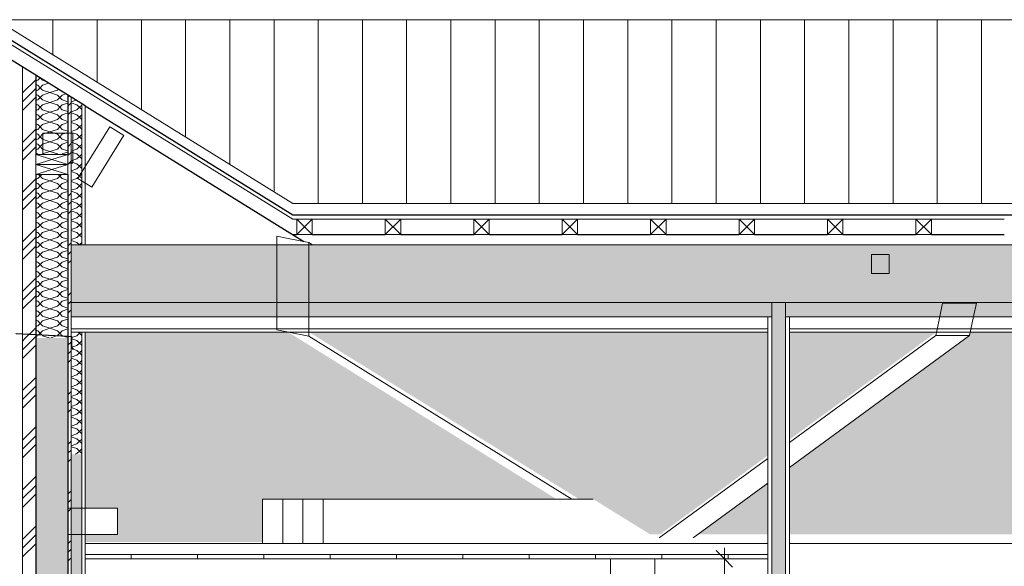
# Model space of a CAD drawing. Header units: millimetres. Extents: x -19731 to 221935, y -2951 to 6011.
# Tile 31 of 41: x 181426 to 185879, y 2766 to 5240. Entities that reach past the tile are written whole.
import ezdxf

# ---------------------------------------------------------------- set-up
doc = ezdxf.new("R2010")
doc.units = ezdxf.units.MM
for name, color, linetype, lineweight in [('A-ANNO-DIMS', 211, 'Continuous', 9), ('A-ANNO-DIMS-50', 211, 'Continuous', 9), ('A-CLNG', 13, 'Continuous', 13), ('A-CLNG-FNSH', 13, 'Continuous', 13), ('A-CLNG-PATT', 13, 'Continuous', 13), ('A-DETL-GENF', 92, 'Continuous', 13), ('A-ROOF', 132, 'Continuous', 13), ('A-ROOF-FNSH', 132, 'Continuous', 13), ('A-ROOF-PATT', 132, 'Continuous', 13), ('A-WALL', 113, 'Continuous', 13), ('A-WALL-FNSH', 113, 'Continuous', 13), ('A-WALL-PATT', 111, 'Continuous', 13), ('S-BEAM', 12, 'Continuous', 13)]:
    doc.layers.add(name, color=color, linetype=linetype, lineweight=lineweight)
doc.styles.add('Trebuchet MS', font='trebuc.ttf', dxfattribs={"height": 90})
doc.dimstyles.new('Cotes100e_Intérieur', dxfattribs={"dimscale": 304.8, "dimtxt": 92.785582, "dimasz": 0.246063, "dimexe": 0.164042, "dimexo": 0.0625, "dimgap": 0.032808, "dimtad": 1, "dimdec": 0, "dimlfac": 0.1, "dimzin": 0, "dimdsep": 46, "dimtxsty": 'Trebuchet MS', "dimblk1": 'OBLIQUE', "dimblk2": 'OBLIQUE', "dimsah": 1, "dimcen": 0.09, "dimdle": 0.164042, "dimazin": 0, "dimtfac": 1, "dimtdec": 4, "dimtix": 1, "dimtmove": 0, "dimatfit": 3, "dimfxl": 0.164042, "dimfxlon": 1, "dimtvp": 1, "dimtolj": 1, "dimtzin": 0, "dimarcsym": 2})
pattern_1 = [(45, (178629.93, 3183.11), (-112.253, 112.253), []), (45, (178669.62, 3183.11), (0, 224.5064), []), (45, (178590.25, 3183.11), (0, 224.5064), [])]
pattern_2 = [(315, (181340.02, 2000), (177.7999, -88.8996), [15.715, -110.008]), (315, (181417.81, 1966.66), (177.7999, -88.8996), [15.715, -110.008]), (315, (181340.02, 1955.55), (177.7999, -88.8996), [15.715, -110.008]), (315, (181417.81, 1922.21), (177.7999, -88.8996), [15.715, -110.008]), (341.565, (181351.132, 1988.888), (355.59962, -88.89985), [35.141, -245.986]), (341.565, (181384.47, 1977.775), (355.59962, -88.89985), [35.141, -245.986]), (341.565, (181351.132, 1944.438), (355.59962, -88.89985), [35.141, -245.986]), (341.565, (181384.47, 1933.325), (355.59962, -88.89985), [35.141, -245.986]), (45, (181417.81, 1988.89), (-177.7999, -88.8996), [15.715, -110.008]), (45, (181340.02, 1955.55), (-177.7999, -88.8996), [15.715, -110.008]), (45, (181417.807, 1944.44), (-177.7999, -88.8996), [15.715, -110.008]), (45, (181340.02, 1911.1), (-177.7999, -88.8996), [15.715, -110.008]), (18.435, (181384.47, 1977.775), (-355.59962, -88.89985), [35.141, -245.986]), (18.435, (181351.132, 1966.662), (-355.59962, -88.89985), [35.141, -245.986]), (18.435, (181384.47, 1933.325), (-355.59962, -88.89985), [35.141, -245.986]), (18.435, (181351.133, 1922.213), (-355.59962, -88.89985), [35.141, -245.986])]
pattern_3 = [(262.1, (194900.17, 3929.66), (36.34543, -195.43527), [15.715, -110.008]), (262.1, (194920.5, 3847.51), (36.34543, -195.43527), [15.715, -110.008]), (262.1, (194864.72, 3902.85), (36.34543, -195.43527), [15.715, -110.008]), (262.1, (194885.05, 3820.695), (36.34543, -195.43527), [15.715, -110.008]), (288.665, (194898.01, 3914.093), (143.595444, -337.245644), [35.141, -245.986]), (288.665, (194909.256, 3880.8), (143.595444, -337.245644), [35.141, -245.986]), (288.665, (194862.558, 3887.28), (143.595444, -337.245644), [35.141, -245.986]), (288.665, (194873.804, 3853.988), (143.595444, -337.245644), [35.141, -245.986]), (352.1, (194938.23, 3860.914), (-178.1552, 88.1854), [15.715, -110.008]), (352.1, (194864.72, 3902.85), (-178.1552, 88.1854), [15.715, -110.008]), (352.1, (194902.776, 3834.1), (-178.1552, 88.1854), [15.715, -110.008]), (352.1, (194829.265, 3876.034), (-178.1552, 88.1854), [15.715, -110.008]), (325.535, (194909.256, 3880.8), (-285.405624, 229.99545), [35.141, -245.986]), (325.535, (194880.284, 3900.687), (-285.405624, 229.99545), [35.141, -245.986]), (325.535, (194873.804, 3853.988), (-285.405624, 229.99545), [35.141, -245.986]), (325.535, (194844.83, 3873.875), (-285.405624, 229.99545), [35.141, -245.986])]
pattern_4 = [(315, (181340.02, 4443.18), (177.8, -88.8996), [15.715, -110.008]), (315, (181417.81, 4409.84), (177.8, -88.8996), [15.715, -110.008]), (315, (181340.02, 4398.73), (177.8, -88.8996), [15.715, -110.008]), (315, (181417.81, 4365.39), (177.8, -88.8996), [15.715, -110.008]), (341.565, (181351.132, 4432.068), (355.5996, -88.89985), [35.141, -245.986]), (341.565, (181384.47, 4420.955), (355.5996, -88.89985), [35.141, -245.986]), (341.565, (181351.132, 4387.617), (355.5996, -88.89985), [35.141, -245.986]), (341.565, (181384.47, 4376.504), (355.5996, -88.89985), [35.141, -245.986]), (45, (181417.81, 4432.067), (-177.8, -88.8996), [15.715, -110.008]), (45, (181340.02, 4398.73), (-177.8, -88.8996), [15.715, -110.008]), (45, (181417.81, 4387.617), (-177.8, -88.8996), [15.715, -110.008]), (45, (181340.02, 4354.28), (-177.8, -88.8996), [15.715, -110.008]), (18.435, (181384.47, 4420.955), (-355.5996, -88.89985), [35.141, -245.986]), (18.435, (181351.132, 4409.842), (-355.5996, -88.89985), [35.141, -245.986]), (18.435, (181384.47, 4376.504), (-355.5996, -88.89985), [35.141, -245.986]), (18.435, (181351.132, 4365.392), (-355.5996, -88.89985), [35.141, -245.986])]

# ---------------------------------------------------------------- blocks, each defined once
blk = doc.blocks.new('Family - IfcBeam - POUTRE-251734-COUPE GG_50')
at = {"layer": 'S-BEAM', "color": 10, "lineweight": 18}
for p, q in [((-34.8, 3070), (-69.4, 3070)), ((-69.4, 3070), (-69.4, 2945.1)), ((21.7, 3070), (-34.8, 3070)), ((21.7, 2992.6), (21.7, 3070)), ((21.7, 3070), (1244.3, 3070)), ((21.7, 2870), (21.7, 2992.6)), ((-69.4, 2945.1), (-69.4, 2870)), ((-69.4, 2870), (-13.1, 2870)), ((-13.1, 2870), (21.7, 2870))]:
    blk.add_line(p, q, dxfattribs=at)
blk = doc.blocks.new('Family - IfcBeam - POUTRE-252000-COUPE GG_50')
at = {"layer": 'S-BEAM', "color": 10, "lineweight": 18}
for p, q in [((-143.9, 4252), (-187.8, 4260.7)), ((-187.8, 4260.7), (-187.8, 3969.3)), ((-42, 4231.6), (-143.9, 4252)), ((-42, 4078.4), (-42, 4231.6)), ((-25.1, 4221.1), (-42, 4231.6)), ((-42, 3807.6), (-42, 4078.4)), ((-187.8, 3969.3), (-187.8, 3836.7)), ((-187.8, 3836.7), (-134.2, 3826)), ((-134.2, 3826), (-42, 3807.6)), ((-42, 3807.6), (1147.5, 3070))]:
    blk.add_line(p, q, dxfattribs=at)
blk = doc.blocks.new('Family - IfcBeam - CVT-252052-COUPE GG_50')
at = {"layer": 'S-BEAM', "color": 10, "lineweight": 18}
for p, q in [((-1232.6, 4726.4), (-1245.2, 4726.4)), ((-1245.2, 4726.4), (-1245.2, 4630)), ((-1110.2, 4726.4), (-1232.6, 4726.4)), ((-1110.2, 4713.8), (-1110.2, 4726.4)), ((-1110.2, 4591.3), (-1110.2, 4713.8)), ((-1132.7, 4591.3), (-1122.7, 4591.3)), ((-1122.7, 4591.3), (-1110.2, 4591.3))]:
    blk.add_line(p, q, dxfattribs=at)
blk = doc.blocks.new('Family - IfcBeam - PANNE-252112-COUPE GG_50')
at = {"layer": 'S-BEAM', "color": 10, "lineweight": 18}
for p, q in [((-942.9, 4755.7), (-1078.9, 4536.2)), ((-939, 4753.3), (-942.9, 4755.7)), ((-879.1, 4716.2), (-939, 4753.3)), ((-1023.9, 4482.5), (-887.9, 4702)), ((-887.9, 4702), (-879.1, 4716.2)), ((-1078.9, 4536.2), (-1087.7, 4522)), ((-1087.7, 4522), (-1027.8, 4484.9)), ((-1027.8, 4484.9), (-1023.9, 4482.5))]:
    blk.add_line(p, q, dxfattribs=at)
blk = doc.blocks.new('Family - IfcBeam - CVT-252122-COUPE GG_50')
at = {"layer": 'S-BEAM', "color": 10, "lineweight": 18}
for p, q in [((-1075.3, 3030), (-1132.7, 3030)), ((-1132.7, 3030), (-1132.7, 2940.6)), ((-907.7, 3030), (-1075.3, 3030)), ((-907.7, 2999.4), (-907.7, 3030)), ((-907.7, 2910), (-907.7, 2999.4)), ((-1132.7, 2940.6), (-1132.7, 2910)), ((-1132.7, 2910), (-965, 2910)), ((-965, 2910), (-907.7, 2910))]:
    blk.add_line(p, q, dxfattribs=at)
blk = doc.blocks.new('Family - IfcBeam - ENTRETOISE-252138-COUPE GG_50')
at = {"layer": 'S-BEAM', "color": 10, "lineweight": 18}
for p, q in [((2550.8, 4177.8), (2502.8, 4177.8)), ((2502.8, 4177.8), (2502.8, 4143.4)), ((2502.8, 4143.4), (2502.8, 4090.8)), ((2582.8, 4177.8), (2550.8, 4177.8)), ((2582.8, 4125), (2582.8, 4177.8)), ((2582.8, 4090.8), (2582.8, 4125)), ((2502.8, 4090.8), (2533.8, 4090.8)), ((2533.8, 4090.8), (2582.8, 4090.8))]:
    blk.add_line(p, q, dxfattribs=at)
blk = doc.blocks.new('Family - IfcBeam - POTEAU-252208-COUPE GG_50')
at = {"layer": 'S-BEAM', "color": 10, "lineweight": 18}
for p, q in [((-1277.7, 3815.5), (-1277.7, 3813.5)), ((-1132.7, 3805.9), (-1132.7, 3807.9)), ((-1132.7, 11.9), (-1132.7, 200)), ((-1132.7, 8.5), (-1132.7, 11.7)), ((-1132.7, 0), (-1132.7, 8.3)), ((-1132.7, 0), (-1150.2, 0))]:
    blk.add_line(p, q, dxfattribs=at)
blk = doc.blocks.new('Family - IfcBeam - POUTRE-252398-COUPE GG_50')
at = {"layer": 'S-BEAM', "color": 10, "lineweight": 18}
for p, q in [((-219, 3070), (-251.6, 3070)), ((-251.6, 3070), (-251.6, 2940.6)), ((-160.5, 3070), (-219, 3070)), ((-160.5, 2997.1), (-160.5, 3070)), ((-160.5, 3070), (-69.4, 3070)), ((-160.5, 2870), (-160.5, 2997.1)), ((-251.6, 2940.6), (-251.6, 2870)), ((-251.6, 2870), (-193.3, 2870)), ((-193.3, 2870), (-160.5, 2870))]:
    blk.add_line(p, q, dxfattribs=at)
blk = doc.blocks.new('Family - IfcBeam - CVT-252464-COUPE GG_50')
at = {"layer": 'S-BEAM', "color": 10, "lineweight": 18}
blk.add_line((2131.5, 2870), (3786.6, 2870), dxfattribs=at)
blk = doc.blocks.new('Family - IfcBeam - CVT-252476-COUPE GG_50')
at = {"layer": 'S-BEAM', "color": 10, "lineweight": 18}
for p, q in [((2824.2, 3957.6), (2806.7, 3874.5)), ((2888.5, 3957.6), (2824.2, 3957.6)), ((2977.4, 3957.6), (2888.5, 3957.6)), ((2964.5, 3896.4), (2977.4, 3957.6)), ((2946.5, 3810.8), (2964.5, 3896.4)), ((2806.7, 3874.5), (2793.4, 3810.8)), ((2131.5, 3214.1), (2946.5, 3810.8)), ((2131.5, 3326.2), (2793.4, 3810.8)), ((2793.4, 3810.8), (2880.5, 3810.8)), ((2880.5, 3810.8), (2946.5, 3810.8)), ((1542.6, 2894.9), (2033.5, 3254.5)), ((1695.7, 2894.9), (2033.5, 3142.3))]:
    blk.add_line(p, q, dxfattribs=at)
blk = doc.blocks.new('GROUPE SCOLAIRE ST JULIEN - PRO - Ind A_importrevit_ifc-4-COUPE GG_50')
at = {"layer": 'S-BEAM', "color": 10, "lineweight": 18}
for name in ['Family - IfcBeam - CVT-252052-COUPE GG_50', 'Family - IfcBeam - PANNE-252112-COUPE GG_50', 'Family - IfcBeam - POUTRE-252000-COUPE GG_50', 'Family - IfcBeam - ENTRETOISE-252138-COUPE GG_50', 'Family - IfcBeam - CVT-252476-COUPE GG_50', 'Family - IfcBeam - POTEAU-252208-COUPE GG_50', 'Family - IfcBeam - CVT-252122-COUPE GG_50', 'Family - IfcBeam - POUTRE-252398-COUPE GG_50', 'Family - IfcBeam - POUTRE-251734-COUPE GG_50', 'Family - IfcBeam - CVT-252464-COUPE GG_50']:
    blk.add_blockref(name, (0, 0), dxfattribs=at)
blk = doc.blocks.new('STR_RECTANGLE - Croix 45x145-8086014-COUPE GG_50')
at = {"layer": 'A-DETL-GENF'}
for p, q in [((13159.7, 2295), (13159.7, 2250)), ((13159.7, 2295), (13159.7, 2250)), ((13304.7, 2250), (13159.7, 2295)), ((13159.7, 2250), (13304.7, 2295)), ((13304.7, 2250), (13304.7, 2295)), ((13304.7, 2250), (13304.7, 2295)), ((13159.7, 2250), (13304.7, 2250)), ((13159.7, 2250), (13304.7, 2250))]:
    blk.add_line(p, q, dxfattribs=at)
blk = doc.blocks.new('STR_RECTANGLE - Croix 45x145-V77-COUPE GG_50')
at = {"layer": 'A-DETL-GENF'}
for p, q in [((13304.7, 2340), (13159.7, 2340)), ((13159.7, 2340), (13159.7, 2295)), ((13159.7, 2340), (13159.7, 2295)), ((13304.7, 2340), (13159.7, 2340)), ((13304.7, 2295), (13159.7, 2340)), ((13159.7, 2295), (13304.7, 2340)), ((13304.7, 2295), (13304.7, 2340)), ((13304.7, 2295), (13304.7, 2340)), ((13159.7, 2295), (13304.7, 2295)), ((13159.7, 2295), (13304.7, 2295))]:
    blk.add_line(p, q, dxfattribs=at)
blk = doc.blocks.new('Répétition de détail - Croix 70x70-8055932-COUPE GG_50')
at = {"layer": 'A-DETL-GENF'}
for p, q in [((-26.7, 4337.5), (-96.7, 4337.5)), ((-96.7, 4337.5), (-96.7, 4267.5)), ((-96.7, 4337.5), (-26.7, 4337.5)), ((-96.7, 4267.5), (-96.7, 4337.5)), ((-26.7, 4267.5), (-96.7, 4337.5)), ((-26.7, 4337.5), (-96.7, 4267.5)), ((-26.7, 4267.5), (-26.7, 4337.5)), ((-26.7, 4337.5), (-26.7, 4267.5)), ((373.3, 4337.5), (303.3, 4337.5)), ((303.3, 4337.5), (303.3, 4267.5)), ((303.3, 4337.5), (373.3, 4337.5)), ((303.3, 4267.5), (303.3, 4337.5)), ((373.3, 4267.5), (303.3, 4337.5)), ((373.3, 4337.5), (303.3, 4267.5)), ((373.3, 4267.5), (373.3, 4337.5)), ((373.3, 4337.5), (373.3, 4267.5)), ((773.3, 4337.5), (703.3, 4337.5)), ((703.3, 4337.5), (703.3, 4267.5)), ((703.3, 4337.5), (773.3, 4337.5)), ((703.3, 4267.5), (703.3, 4337.5)), ((773.3, 4267.5), (703.3, 4337.5)), ((773.3, 4337.5), (703.3, 4267.5)), ((773.3, 4267.5), (773.3, 4337.5)), ((773.3, 4337.5), (773.3, 4267.5)), ((1173.3, 4337.5), (1103.3, 4337.5)), ((1103.3, 4337.5), (1103.3, 4267.5)), ((1103.3, 4337.5), (1173.3, 4337.5)), ((1103.3, 4267.5), (1103.3, 4337.5)), ((1173.3, 4267.5), (1103.3, 4337.5)), ((1173.3, 4337.5), (1103.3, 4267.5)), ((1173.3, 4267.5), (1173.3, 4337.5)), ((1173.3, 4337.5), (1173.3, 4267.5)), ((1573.3, 4337.5), (1503.3, 4337.5)), ((1503.3, 4337.5), (1503.3, 4267.5)), ((1503.3, 4337.5), (1573.3, 4337.5)), ((1503.3, 4267.5), (1503.3, 4337.5)), ((1573.3, 4267.5), (1503.3, 4337.5)), ((1573.3, 4337.5), (1503.3, 4267.5)), ((1573.3, 4267.5), (1573.3, 4337.5)), ((1573.3, 4337.5), (1573.3, 4267.5)), ((1973.3, 4337.5), (1903.3, 4337.5)), ((1903.3, 4337.5), (1903.3, 4267.5)), ((1903.3, 4337.5), (1973.3, 4337.5)), ((1903.3, 4267.5), (1903.3, 4337.5)), ((1973.3, 4267.5), (1903.3, 4337.5)), ((1973.3, 4337.5), (1903.3, 4267.5)), ((1973.3, 4267.5), (1973.3, 4337.5)), ((1973.3, 4337.5), (1973.3, 4267.5)), ((2373.3, 4337.5), (2303.3, 4337.5)), ((2303.3, 4337.5), (2303.3, 4267.5)), ((2303.3, 4337.5), (2373.3, 4337.5)), ((2303.3, 4267.5), (2303.3, 4337.5)), ((2373.3, 4267.5), (2303.3, 4337.5)), ((2373.3, 4337.5), (2303.3, 4267.5)), ((2373.3, 4267.5), (2373.3, 4337.5)), ((2373.3, 4337.5), (2373.3, 4267.5)), ((2773.3, 4337.5), (2703.3, 4337.5)), ((2703.3, 4337.5), (2703.3, 4267.5)), ((2703.3, 4337.5), (2773.3, 4337.5)), ((2703.3, 4267.5), (2703.3, 4337.5)), ((2773.3, 4267.5), (2703.3, 4337.5)), ((2773.3, 4337.5), (2703.3, 4267.5)), ((2773.3, 4267.5), (2773.3, 4337.5)), ((2773.3, 4337.5), (2773.3, 4267.5)), ((-96.7, 4267.5), (-26.7, 4267.5)), ((-26.7, 4267.5), (-96.7, 4267.5)), ((303.3, 4267.5), (373.3, 4267.5)), ((373.3, 4267.5), (303.3, 4267.5)), ((703.3, 4267.5), (773.3, 4267.5)), ((773.3, 4267.5), (703.3, 4267.5)), ((1103.3, 4267.5), (1173.3, 4267.5)), ((1173.3, 4267.5), (1103.3, 4267.5)), ((1503.3, 4267.5), (1573.3, 4267.5)), ((1573.3, 4267.5), (1503.3, 4267.5)), ((1903.3, 4267.5), (1973.3, 4267.5)), ((1973.3, 4267.5), (1903.3, 4267.5)), ((2303.3, 4267.5), (2373.3, 4267.5)), ((2373.3, 4267.5), (2303.3, 4267.5)), ((2703.3, 4267.5), (2773.3, 4267.5)), ((2773.3, 4267.5), (2703.3, 4267.5))]:
    blk.add_line(p, q, dxfattribs=at)
blk = doc.blocks.new('DIMBLOCK24-COUPE GG_50')
at = {"layer": 'A-ANNO-DIMS-50'}
for p, q in [((184612.8, 2800), (184575.3, 2837.5)), ((184612.8, 2850), (184612.8, -50)), ((184612.8, 2800), (184562.8, 2800)), ((184612.8, 2800), (184650.3, 2762.5)), ((184612.8, 2800), (184662.8, 2800)), ((184612.8, 0), (184562.8, 0)), ((184612.8, 0), (184575.3, 37.5)), ((184612.8, 0), (184650.3, -37.5)), ((184612.8, 0), (184662.8, 0))]:
    blk.add_line(p, q, dxfattribs=at)
at = {"layer": 'A-ANNO-DIMS-50', "color": 0, "insert": (184487.6, 1300.9), "char_height": 90, "width": 237.783, "attachment_point": 1, "rotation": 90, "line_spacing_factor": 1.048425, "style": 'Trebuchet MS'}
blk.add_mtext('280', dxfattribs=at)
blk = doc.blocks.new('_Oblique')
at = {"color": 0, "linetype": 'ByBlock', "lineweight": -2}
blk.add_line((-0.5, -0.5), (0.5, 0.5), dxfattribs=at)

msp = doc.modelspace()

# ---------------------------------------------------------------- hatches: boundary and pattern name
at = {"layer": 'A-CLNG-PATT'}
h = msp.add_hatch(dxfattribs=at)
h.set_pattern_fill('FP_106', color=30, style=0, pattern_type=2)
h.set_pattern_definition([(90, (178629.93, 3183.1), (-300, 2e-14), [])])
h.paths.add_polyline_path([(184448.8, 2800), (184809.2, 2800), (184809.2, 2820), (181721, 2820), (181721, 2800), (184218.8, 2800)])
at = {"layer": 'A-ROOF-PATT'}
h = msp.add_hatch(dxfattribs=at)
h.set_pattern_fill('FP_8', color=30, style=0, pattern_type=2)
h.set_pattern_definition([(90, (182775.68, 5585.1), (-200, 1e-14), [])])
h.paths.add_polyline_path([(182660.7, 4407.5), (195160.4, 4407.5), (196260.4, 5240), (181318, 5240), (182609, 4439.6)])
h = msp.add_hatch(dxfattribs=at)
h.set_pattern_fill('FP_21', color=30, angle=-225, style=0, pattern_type=2)
h.set_pattern_definition(pattern_3)
h.paths.add_polyline_path([(193418, 3960.2), (195338.4, 3960.2), (195920.4, 4400.4), (195920.4, 4701.3), (195285.5, 4221.1), (181658, 4221.1), (181658, 3960.2), (193188, 3960.2)])
h = msp.add_hatch(dxfattribs=at)
h.set_pattern_fill('FP_21', color=30, angle=-225, style=0, pattern_type=2)
h.set_pattern_definition(pattern_3)
h.paths.add_polyline_path([(194057.4, 3895), (195351.6, 3895), (195920.4, 4325.1), (195920.4, 4400.4), (195338.4, 3960.2), (194044.4, 3960.2), (194044.4, 3895)])
h.paths.add_polyline_path([(193188, 3895), (193999.4, 3895), (193999.4, 3960.2), (184889.2, 3960.2), (184889.2, 3895), (192958, 3895)])
h.paths.add_polyline_path([(183183.9, 3895), (184827.2, 3895), (184827.2, 3960.2), (181658, 3960.2), (181658, 3895), (183068.9, 3895)])
h = msp.add_hatch(dxfattribs=at)
h.set_pattern_fill('FP_104', color=30, style=0, pattern_type=2)
h.set_pattern_definition([(25.059, (178629.93, 3727.44), (45.6662, -161.5217), [27.035, -297.385]), (358.034, (178629.93, 3727.44), (-125.6539, 151.8111), [30.382, -334.201]), (115.181, (178660.3, 3726.4), (187.68, 363.298), [13.805, -151.855]), (22.24, (178629.93, 3767.3), (72.0256, -225.2266), [42.747, -470.221]), (106.516, (178675.1, 3764.55), (402.976, 436.401), [19.743, -217.17]), (356.518, (178629.93, 3767.3), (329.6576, 202.981), [45.263, -497.898]), (8.565, (178680.73, 3757.34), (125.5711, -106.99985), [35.971, -395.676]), (345.177, (178680.73, 3757.34), (-207.5815, 232.1729), [26.139, -287.528]), (49.462, (178706, 3750.65), (187.918, -215.074), [15.848, -174.327]), (16.754, (178629.934, 3727.44), (129.3454, 103.42685), [13.889, -260.531, 13.889, -268.107, -278.84]), (16.754, (178629.934, 3727.44), (129.3454, 103.42685), [-556.418, 13.889, -264.951]), (2.957, (178629.934, 3727.44), (173.55452, 80.67148), [16.643, -176.01, 16.643, -304.613, -127.342]), (2.957, (178629.934, 3727.44), (173.55452, 80.67148), [-513.908, 16.643, -110.699]), (345.967, (178516.65, 3727.44), (154.76665, 24.60333), [14.574, -95.832, 14.574, -329.893, -457.08]), (345.967, (178516.65, 3727.44), (154.76665, 24.60333), [-454.872, 14.574, -442.506]), (340.226, (178465.85, 3727.44), (55.68075, 106.442), [13.134, -116.218, 13.134, -485.567]), (340.226, (178465.85, 3727.44), (55.68075, 106.442), [-142.486, -193.033, 13.134, -279.4])])
h.paths.add_polyline_path([(194057.4, 2850), (194074.4, 2850), (194100.8, 2870), (194057.4, 2870)])
h.paths.add_polyline_path([(181804, 2875.6), (182524.1, 2875.6), (182524.1, 3070), (183853.8, 3070), (182639, 3826.5), (181721, 3826.5), (181721, 3030), (181868, 3030), (181868, 2910), (181721, 2910), (181721, 2875.6)])
h.paths.add_polyline_path([(193818.5, 2910.6), (193986.4, 3037.4), (193986.4, 3626.7), (192133.4, 2910.6), (193763, 2910.6)])
h.paths.add_polyline_path([(191906.8, 2910.6), (193986.4, 3714.2), (193986.4, 3826.5), (191834.8, 3826.5), (191834.8, 3070), (191887.3, 3070), (191887.3, 2910.6)])
h.paths.add_polyline_path([(191662.3, 2910.6), (191662.3, 3070), (191714.8, 3070), (191714.8, 3826.5), (188959.7, 3826.5), (191620.9, 2910.6)])
h.paths.add_polyline_path([(191377.8, 2910.6), (188762, 3810.8), (188755, 3826.5), (186734.8, 3826.5), (186734.8, 3070), (186787.3, 3070), (186787.3, 2910.6), (191348.2, 2910.6)])
h.paths.add_polyline_path([(186562.3, 2910.6), (186562.3, 3070), (186614.8, 3070), (186614.8, 3826.5), (185725.5, 3826.5), (185722.2, 3810.8), (184907.2, 3214.1), (184907.2, 2910.6), (186518.6, 2910.6)])
h.paths.add_polyline_path([(184809.2, 2910.6), (184809.2, 3142.3), (184492.7, 2910.6), (184793.8, 2910.6)])
h.paths.add_polyline_path([(184321.5, 2910.6), (184809.2, 3267.7), (184809.2, 3826.5), (182734.4, 3826), (183956.2, 3070), (184019.9, 3070), (184277.6, 2910.6)])
h.paths.add_polyline_path([(194089.9, 3070), (195091.5, 3826.5), (194469.3, 3826.5), (194463.1, 3810.9), (194057.4, 3654.1), (194057.4, 3070), (194070.6, 3070)])
h.paths.add_polyline_path([(194365.3, 3070), (195365.5, 3826.5), (195199.1, 3826.5), (194206.1, 3070), (194337.9, 3070)])
h.paths.add_polyline_path([(184907.2, 3339.5), (185572.3, 3826.5), (184907.2, 3826.5), (184907.2, 3374.1)])
h.paths.add_polyline_path([(194057.4, 3741.6), (194276.9, 3826.5), (194057.4, 3826.5), (194057.4, 3809.2)])
h.paths.add_polyline_path([(181667.1, 3747.9), (181668.5, 3749.3), (181662, 3755.8), (181662, 3806.9), (181658, 3806.9), (181658, 3805.1), (181660, 3805), (181660, 3755), (181665.7, 3749.3)])
at = {"layer": 'A-WALL-PATT'}
h = msp.add_hatch(dxfattribs=at)
h.set_pattern_fill('FP_98', color=30, style=0, pattern_type=2)
h.set_pattern_definition(pattern_1)
h.paths.add_polyline_path([(181498, 3800), (181498, 3813.5), (181438, 3816.6), (181438, 3800), (181459.1, 3800)])
h.paths.add_polyline_path([(181498, 3815.5), (181498, 4988.4), (181438, 5025.6), (181438, 3818.6), (181459.1, 3817.5)])
h = msp.add_hatch(dxfattribs=at)
h.set_pattern_fill('FP_107', color=30, angle=-225, style=0, pattern_type=2)
h.set_pattern_definition(pattern_4)
h.paths.add_polyline_path([(181643, 3800), (181643, 3805.9), (181498, 3813.5), (181498, 3800), (181574.1, 3800)])
h.paths.add_polyline_path([(181643, 3807.9), (181643, 4540), (181498, 4540), (181498, 3815.5), (181617.3, 3809.2)])
h.paths.add_polyline_path([(181498, 4630), (181643, 4630), (181643, 4898.5), (181498, 4988.4), (181498, 4679.5)])
h = msp.add_hatch(dxfattribs=at)
h.set_pattern_fill('FP_98', color=30, style=0, pattern_type=2)
h.set_pattern_definition(pattern_1)
h.paths.add_polyline_path([(181658, 3800), (181658, 3805.1), (181643, 3805.9), (181643, 3800)])
h.paths.add_polyline_path([(181658, 3807.1), (181658, 4889.2), (181643, 4898.5), (181643, 3807.9)])
h = msp.add_hatch(dxfattribs=at)
h.set_pattern_fill('FP_107', color=30, angle=-225, style=0, pattern_type=2)
h.set_pattern_definition(pattern_4)
h.paths.add_polyline_path([(181689, 3273.7), (181706, 3273.7), (181706, 3826.5), (181658, 3826.5), (181658, 3807.1), (181662, 3806.9), (181662, 3755.8), (181668.5, 3749.3), (181667.1, 3747.9), (181660, 3755), (181660, 3805), (181658, 3805.1), (181658, 3273.7)])
h.paths.add_polyline_path([(181689, 4221.1), (181706, 4221.1), (181706, 4859.4), (181658, 4889.2), (181658, 4221.1)])
h = msp.add_hatch(dxfattribs=at)
h.set_pattern_fill('FP_101', color=30, angle=-225, style=0, pattern_type=2)
h.set_pattern_definition([(315, (184809.23, 2260.835), (177.7999, -88.8996), [15.715, -110.008]), (315, (184887.02, 2227.5), (177.7999, -88.8996), [15.715, -110.008]), (315, (184809.23, 2216.384), (177.7999, -88.8996), [15.715, -110.008]), (315, (184887.02, 2183.05), (177.7999, -88.8996), [15.715, -110.008]), (341.565, (184820.343, 2249.722), (355.59962, -88.89985), [35.141, -245.986]), (341.565, (184853.68, 2238.61), (355.59962, -88.89985), [35.141, -245.986]), (341.565, (184820.342, 2205.272), (355.59962, -88.89985), [35.141, -245.986]), (341.565, (184853.68, 2194.16), (355.59962, -88.89985), [35.141, -245.986]), (45, (184887.02, 2249.72), (-177.7999, -88.8996), [15.715, -110.008]), (45, (184809.23, 2216.384), (-177.7999, -88.8996), [15.715, -110.008]), (45, (184887.02, 2205.27), (-177.7999, -88.8996), [15.715, -110.008]), (45, (184809.23, 2171.934), (-177.7999, -88.8996), [15.715, -110.008]), (18.435, (184853.68, 2238.61), (-355.59962, -88.89985), [35.141, -245.986]), (18.435, (184820.343, 2227.497), (-355.59962, -88.89985), [35.141, -245.986]), (18.435, (184853.68, 2194.16), (-355.59962, -88.89985), [35.141, -245.986]), (18.435, (184820.343, 2183.047), (-355.59962, -88.89985), [35.141, -245.986])])
h.paths.add_polyline_path([(184889.2, -175), (184889.2, 1020), (184827.2, 1020), (184827.2, -175)])
h.paths.add_polyline_path([(184827.2, 2120), (184889.2, 2120), (184889.2, 3960.2), (184827.2, 3960.2), (184827.2, 2193.1)])
h = msp.add_hatch(dxfattribs=at)
h.set_pattern_fill('FP_43', color=30, style=0, pattern_type=2)
h.set_pattern_definition([(90, (184108.23, 0), (-150, 9e-15), [])])
h.paths.add_polyline_path([(181498, 3813.5), (181498, 3815.5), (181351.1, 3823.2), (181351.1, 3821.2), (181459.8, 3815.5)])
h = msp.add_hatch(dxfattribs=at)
h.set_pattern_fill('FP_98', color=30, style=0, pattern_type=2)
h.set_pattern_definition(pattern_1)
h.paths.add_polyline_path([(181438, 200), (181498, 200), (181498, 3800), (181438, 3800), (181438, 203.9)])
h = msp.add_hatch(dxfattribs=at)
h.set_pattern_fill('FP_73', color=30, angle=-225, style=0, pattern_type=2)
h.set_pattern_definition(pattern_2)
h.paths.add_polyline_path([(181643, 290), (181643, 3800), (181498, 3800), (181498, 290), (181574.1, 290)])
h = msp.add_hatch(dxfattribs=at)
h.set_pattern_fill('FP_98', color=30, style=0, pattern_type=2)
h.set_pattern_definition(pattern_1)
h.paths.add_polyline_path([(181658, 200), (181658, 3800), (181643, 3800), (181643, 200)])
h = msp.add_hatch(dxfattribs=at)
h.set_pattern_fill('FP_73', color=30, angle=-225, style=0, pattern_type=2)
h.set_pattern_definition(pattern_2)
h.paths.add_polyline_path([(181689, -75), (181706, -75), (181706, 3273.7), (181658, 3273.7), (181658, -75)])

# ---------------------------------------------------------------- linework, layer by layer
at = {"layer": 'A-CLNG', "color": 30}
for p, q in [((184809.2, 2870), (181721, 2870)), ((184809.2, 2820), (181721, 2820))]:
    msp.add_line(p, q, dxfattribs=at)
at = {"layer": 'A-CLNG-FNSH', "color": 30}
msp.add_line((181721, 2800), (184809.2, 2800), dxfattribs=at)
at = {"layer": 'A-ROOF', "color": 30}
for p, q in [((181318, 5240), (196260.4, 5240)), ((181318, 5170), (182660.7, 4337.5)), ((182660.7, 4337.5), (182679, 4337.5)), ((182749, 4337.5), (183079, 4337.5)), ((183149, 4337.5), (183479, 4337.5)), ((183549, 4337.5), (183879, 4337.5)), ((183949, 4337.5), (184279, 4337.5)), ((184349, 4337.5), (184678.8, 4337.5)), ((184749, 4337.5), (185079, 4337.5)), ((185149, 4337.5), (185479, 4337.5)), ((185549, 4337.5), (185879, 4337.5)), ((195285.5, 4221.1), (181721, 4221.1)), ((181658, 3960.2), (182733.6, 3960.2)), ((182733.6, 3960.2), (195338.4, 3960.2)), ((181658, 3895), (184827.2, 3895)), ((184889.2, 3895), (193986.4, 3895)), ((181658, 3840.6), (184809.2, 3840.6)), ((184907.2, 3840.6), (188953.4, 3840.6)), ((181658, 3826.5), (181721, 3826.5)), ((181658, 3807.1), (181658, 3805.1))]:
    msp.add_line(p, q, dxfattribs=at)
at = {"layer": 'A-ROOF', "color": 20, "lineweight": 25}
for p, q in [((181318, 5190), (182660.7, 4357.5)), ((181721, 4850.1), (182711.4, 4236.1)), ((182660.7, 4357.5), (195160.4, 4357.5)), ((182660.7, 4267.5), (182679, 4267.5)), ((182749, 4267.5), (183079, 4267.5)), ((183149, 4267.5), (183479, 4267.5)), ((183549, 4267.5), (183879, 4267.5)), ((183949, 4267.5), (184279, 4267.5)), ((184349, 4267.5), (184678.8, 4267.5)), ((184749, 4267.5), (185079, 4267.5)), ((185149, 4267.5), (185479, 4267.5)), ((185549, 4267.5), (185879, 4267.5))]:
    msp.add_line(p, q, dxfattribs=at)
at = {"layer": 'A-ROOF-FNSH', "color": 30}
for p, q in [((182660.7, 4407.5), (181318, 5240)), ((195160.4, 4407.5), (182660.7, 4407.5)), ((181721, 3826.5), (184809.2, 3826.5)), ((184907.2, 3826.5), (188959.7, 3826.5))]:
    msp.add_line(p, q, dxfattribs=at)
at = {"layer": 'A-WALL', "color": 20, "lineweight": 25}
for p, q in [((181721, 4850.1), (181340, 5086.4)), ((181498, 4988.4), (181498, 4630)), ((181643, 4898.5), (181643, 4630)), ((181498, 4540), (181498, 3815.5)), ((181643, 4540), (181643, 3807.9)), ((181498, 3815.5), (181643, 3807.9)), ((181498, 3813.5), (181498, 290)), ((181643, 3805.9), (181498, 3813.5)), ((181643, 3805.9), (181643, 290))]:
    msp.add_line(p, q, dxfattribs=at)
at = {"layer": 'A-WALL', "color": 30}
for p, q in [((181438, 5025.6), (181438, 3818.6)), ((181658, 3807.1), (181658, 4889.2)), ((181706, 4859.4), (181706, 4221.1)), ((181658, 4221.1), (181721, 4221.1)), ((184827.2, 2120), (184827.2, 3960.2)), ((184889.2, 2120), (184889.2, 3960.2)), ((184809.2, 3895), (184809.2, 3826.5)), ((184907.2, 3826.5), (184907.2, 3895)), ((181409, 3820.2), (181498, 3815.5)), ((181498, 3813.5), (181409, 3818.2)), ((181438, 3816.6), (181438, 200)), ((181658, 3805.1), (181658, 200)), ((181706, 3826.5), (181706, -75)), ((184098.2, 2800), (184098.2, 2700)), ((184298.7, 17.4), (184298.7, 2800))]:
    msp.add_line(p, q, dxfattribs=at)
at = {"layer": 'A-WALL-FNSH', "color": 30}
for p, q in [((181721, 4221.1), (181721, 4850.1)), ((181643, 3807.9), (181662, 3806.9)), ((181660, 3805), (181643, 3805.9)), ((181660, 3755), (181660, 3805)), ((181662, 3806.9), (181662, 3755.8)), ((181721, 0), (181721, 3826.5)), ((184809.2, 3826.5), (184809.2, 2120)), ((184907.2, 2120), (184907.2, 3826.5)), ((181667.1, 3747.9), (181660, 3755)), ((181662, 3755.8), (181668.5, 3749.3)), ((181668.5, 3749.3), (181667.1, 3747.9))]:
    msp.add_line(p, q, dxfattribs=at)

# ---------------------------------------------------------------- block references
at = {"color": 50, "lineweight": 5}
msp.add_blockref('GROUPE SCOLAIRE ST JULIEN - PRO - Ind A_importrevit_ifc-4-COUPE GG_50', (182775.7, 0), dxfattribs=at)
at = {"layer": 'A-DETL-GENF'}
for name, p in [('STR_RECTANGLE - Croix 45x145-V77-COUPE GG_50', (168338.3, 2290)), ('STR_RECTANGLE - Croix 45x145-8086014-COUPE GG_50', (168338.3, 2290)), ('Répétition de détail - Croix 70x70-8055932-COUPE GG_50', (182775.7, 0))]:
    msp.add_blockref(name, p, dxfattribs=at)

# ---------------------------------------------------------------- dimensions: what is measured, and where the dimension line sits
at = {"layer": 'A-ANNO-DIMS'}
dim = msp.add_linear_dim(base=(184612.8, 0), p1=(184662.8, 2800), p2=(184662.8, 0), angle=90, dimstyle='Cotes100e_Intérieur', override={"dimpost": '<>', "dimfxl": 2800}, dxfattribs=at)
dim.commit()
dim.dimension.update_dxf_attribs({"geometry": 'DIMBLOCK24-COUPE GG_50', "text_midpoint": (184557, 1400)})

doc.saveas('drawing.dxf')
